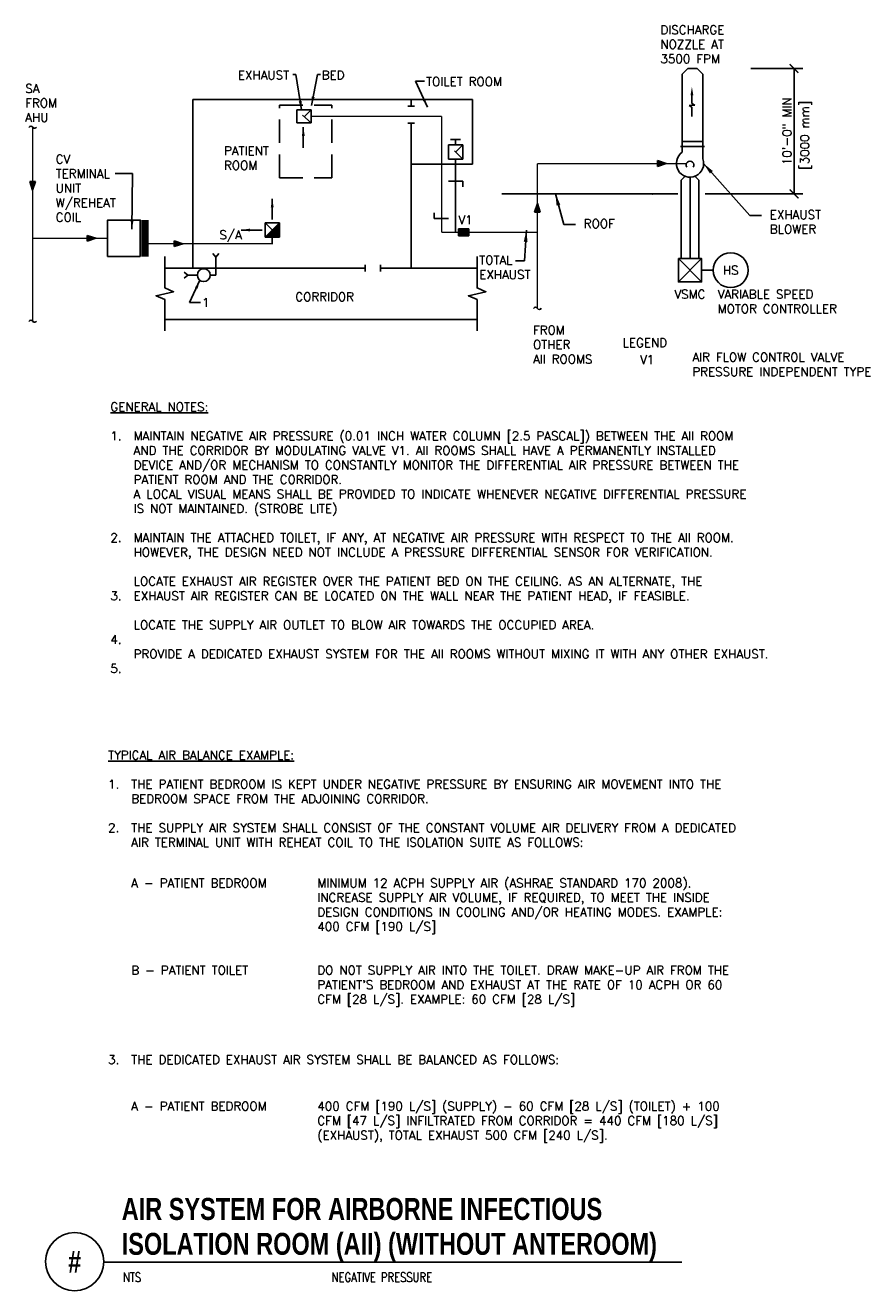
# Model space of a CAD drawing. Header units: inches. Extents: x -0.2 to 8.9, y -6.7 to 6.9.
import ezdxf
from ezdxf.enums import TextEntityAlignment as Align

# ---------------------------------------------------------------- set-up
doc = ezdxf.new("R2010")
doc.units = ezdxf.units.IN
doc.header["$MEASUREMENT"] = 0
doc.header["$PDSIZE"] = -1
doc.linetypes.add('HIDDEN', pattern=[0.375, 0.25, -0.125])
doc.linetypes.add('HIDDEN2', pattern=[0.1875, 0.125, -0.0625])
doc.layers.get('Defpoints').update_dxf_attribs({"color": 2})
for name, color, linetype in [('M-DETL-DIMS', 2, 'Continuous'), ('M-DETL-HEVY', 5, 'Continuous'), ('M-DETL-MEDM', 4, 'Continuous'), ('M-DETL-TEXT', 2, 'Continuous'), ('M-DETL-THIN', 2, 'Continuous')]:
    doc.layers.add(name, color=color, linetype=linetype)
doc.styles.add('BOLD', font='bold.shx', dxfattribs={"width": 0.9})
doc.styles.add('Romans', font='romans.shx')
doc.dimstyles.new('VA-Dims', dxfattribs={"dimtxt": 0.09375, "dimasz": 0.09375, "dimexe": 0.09375, "dimexo": 0.03125, "dimgap": 0.02, "dimtad": 1, "dimdec": 5, "dimzin": 0, "dimdsep": 46, "dimlunit": 4, "dimtxsty": 'Romans', "dimblk": 'ARCHTICK', "dimcen": 0.09375, "dimclrd": 256, "dimclre": 256, "dimclrt": 256, "dimadec": 0, "dimazin": 0, "dimtfac": 1, "dimtdec": 5, "dimtofl": 0, "dimtmove": 0, "dimatfit": 3, "dimfxl": 1, "dimfrac": 2, "dimtolj": 1, "dimtzin": 0, "dimlwd": -1, "dimlwe": -1, "dimarcsym": 0})
doc.dimstyles.new('VA-Lead', dxfattribs={"dimtxt": 0.09375, "dimasz": 0.125, "dimexe": 0.125, "dimexo": 0.03125, "dimgap": 0.02, "dimtad": 1, "dimdec": 5, "dimzin": 0, "dimdsep": 46, "dimlunit": 4, "dimtxsty": 'Romans', "dimcen": 0.125, "dimclrd": 256, "dimclre": 256, "dimclrt": 256, "dimadec": 0, "dimazin": 0, "dimtfac": 1, "dimtdec": 5, "dimtofl": 0, "dimtmove": 0, "dimatfit": 3, "dimfxl": 1, "dimfrac": 2, "dimtolj": 1, "dimtzin": 0, "dimlwd": -1, "dimlwe": -1, "dimarcsym": 0})

# ---------------------------------------------------------------- blocks, each defined once
blk = doc.blocks.new('_ArchTick')
at = {"color": 0, "linetype": 'ByBlock', "const_width": 0.15}
blk.add_lwpolyline([(-0.5, -0.5), (0.5, 0.5)], dxfattribs=at)
blk = doc.blocks.new('*D6')
at = {"layer": 'Defpoints', "color": 0}
for p in [(7.616, 6.405), (8.113, 6.405), (7.616, 5.056)]:
    blk.add_point(p, dxfattribs=at)
at = {"layer": 'M-DETL-DIMS'}
for p, q in [((7.647, 6.405), (8.206, 6.405)), ((8.113, 5.056), (8.113, 6.405)), ((7.647, 5.056), (8.206, 5.056))]:
    blk.add_line(p, q, dxfattribs=at)
at = {"layer": 'M-DETL-DIMS', "xscale": 0.09375, "yscale": 0.09375, "zscale": 0.09375}
for p, rotation in [((8.113, 6.405), 90), ((8.113, 5.056), 270)]:
    blk.add_blockref('_ArchTick', p, dxfattribs=dict(at, rotation=rotation))
at = {"layer": 'M-DETL-DIMS', "insert": (8.037, 5.731), "char_height": 0.09375, "attachment_point": 5, "rotation": 90, "style": 'Romans'}
blk.add_mtext('\\A1;10\'-0" MIN', dxfattribs=at)

msp = doc.modelspace()

# ---------------------------------------------------------------- hatches: boundary and pattern name
at = {"layer": 'M-DETL-MEDM'}
h = msp.add_hatch(color=256, dxfattribs=at)
h.paths.add_polyline_path([(6.645579, 5.414298), (6.645579, 5.383048), (6.739329, 5.383048)])
h.paths.add_polyline_path([(6.739329, 5.383048), (6.645579, 5.383048), (6.645579, 5.351798)])
h = msp.add_hatch(color=256, dxfattribs=at)
h.paths.add_polyline_path([(-0.04282, 5.189764), (-0.07407, 5.189764), (-0.07407, 5.096014)])
h.paths.add_polyline_path([(-0.07407, 5.096014), (-0.07407, 5.189764), (-0.10532, 5.189764)])
h = msp.add_hatch(color=256, dxfattribs=at)
h.paths.add_polyline_path([(5.322007, 4.859526), (5.353257, 4.859526), (5.353257, 4.953276)])
h.paths.add_polyline_path([(5.353257, 4.953276), (5.353257, 4.859526), (5.384507, 4.859526)])
h = msp.add_hatch(color=256, dxfattribs=at)
h.paths.add_polyline_path([(2.501866, 4.66821), (2.424732, 4.591399), (2.579, 4.591399)])
h.paths.add_polyline_path([(2.579, 4.745022), (2.501866, 4.66821), (2.579, 4.591399)])
h = msp.add_hatch(color=256, dxfattribs=at)
h.paths.add_polyline_path([(0.512511, 4.610584), (0.512511, 4.579334), (0.606261, 4.579334)])
h.paths.add_polyline_path([(0.606261, 4.579334), (0.512511, 4.579334), (0.512511, 4.548084)])
h = msp.add_hatch(color=256, dxfattribs=at)
h.paths.add_polyline_path([(1.447262, 4.552637), (1.447262, 4.521387), (1.541012, 4.521387)])
h.paths.add_polyline_path([(1.541012, 4.521387), (1.447262, 4.521387), (1.447262, 4.490137)])

# ---------------------------------------------------------------- linework, layer by layer
at = {"layer": 'M-DETL-HEVY', "linetype": 'Continuous'}
for p, q in [((6.911633, 6.344247), (6.972131, 6.404744)), ((6.972131, 6.404744), (7.071136, 6.404744)), ((7.131633, 6.344247), (7.071136, 6.404744)), ((6.911633, 5.621382), (6.911633, 6.344247)), ((7.131633, 5.621382), (7.131633, 6.344247)), ((6.911633, 5.621382), (7.131633, 5.621382)), ((6.911633, 5.504312), (6.911633, 5.621382)), ((7.131633, 5.434086), (7.131633, 5.621382)), ((6.8933, 5.566382), (7.149967, 5.566382))]:
    msp.add_line(p, q, dxfattribs=at)
at = {"layer": 'M-DETL-HEVY'}
for p, q in [((1.649399, 6.07314), (4.656066, 6.07314)), ((1.649399, 6.07314), (1.649399, 4.25814)), ((3.959399, 5.999807), (4.032732, 5.999807)), ((3.996066, 6.07314), (3.996066, 5.999807)), ((4.656066, 6.07314), (4.656066, 5.376474)), ((3.959399, 5.816474), (4.032732, 5.816474)), ((3.996066, 5.816474), (3.996066, 4.25814)), ((3.996066, 5.376474), (4.656066, 5.376474)), ((1.347231, 4.25814), (3.503064, 4.25814)), ((3.503064, 4.294807), (3.503064, 4.221474)), ((3.666066, 4.294807), (3.666066, 4.221474)), ((3.666066, 4.25814), (4.711066, 4.25814)), ((1.347231, 3.70814), (4.711066, 3.70814))]:
    msp.add_line(p, q, dxfattribs=at)
msp.add_lwpolyline([(1.08233, 4.384021), (0.730768, 4.384021), (0.730768, 4.774646), (1.08233, 4.774646)], close=True, dxfattribs=at)
at = {"layer": 'M-DETL-HEVY', "linetype": 'Continuous'}
msp.add_arc((6.994134, 5.383048), 0.146667, 124.2288667, 20.3641361, dxfattribs=at)
at = {"layer": 'M-DETL-MEDM'}
for p, q in [((2.765941, 5.961792), (2.922146, 5.961792)), ((2.765941, 5.961792), (2.765941, 5.821722)), ((2.922146, 5.961792), (2.922146, 5.821722)), ((2.765941, 5.821722), (2.922146, 5.821722)), ((4.395599, 5.583888), (4.549866, 5.583888)), ((4.395599, 5.583888), (4.395599, 5.430265)), ((4.417732, 5.643272), (4.527732, 5.643272)), ((4.472732, 5.643272), (4.472732, 5.583888)), ((4.549866, 5.583888), (4.549866, 5.430265)), ((4.395599, 5.430265), (4.549866, 5.430265)), ((6.645579, 5.351798), (6.645579, 5.414298)), ((6.739329, 5.383048), (6.645579, 5.414298)), ((6.739329, 5.383048), (6.645579, 5.351798)), ((-0.10532, 5.189764), (-0.04282, 5.189764)), ((-0.07407, 5.096014), (-0.10532, 5.189764)), ((-0.07407, 5.096014), (-0.04282, 5.189764)), ((4.395599, 5.193261), (4.549866, 5.193261)), ((4.549866, 5.193261), (4.549866, 5.133878)), ((6.900384, 5.205132), (6.936767, 5.241515)), ((6.900384, 4.361382), (6.900384, 5.205132)), ((6.994134, 4.361382), (6.994134, 5.236382)), ((7.087884, 5.205132), (7.051501, 5.241515)), ((7.087884, 4.361382), (7.087884, 5.205132)), ((5.353257, 4.953276), (5.322007, 4.859526)), ((5.353257, 4.953276), (5.384507, 4.859526)), ((1.08233, 4.774646), (1.08233, 4.579334)), ((1.08233, 4.579334), (1.08233, 4.774646)), ((1.103163, 4.774646), (1.103163, 4.384021)), ((1.11358, 4.774646), (1.11358, 4.384021)), ((1.123997, 4.774646), (1.123997, 4.384021)), ((1.134413, 4.774646), (1.134413, 4.384021)), ((1.14483, 4.774646), (1.14483, 4.384021)), ((1.165663, 4.774646), (1.165663, 4.384021)), ((1.165663, 4.384021), (1.165663, 4.774646)), ((4.24195, 4.793827), (4.24195, 4.853211)), ((4.396217, 4.793827), (4.24195, 4.793827)), ((5.384507, 4.859526), (5.322007, 4.859526)), ((2.579, 4.745022), (2.424732, 4.745022)), ((2.424732, 4.591399), (2.424732, 4.745022)), ((2.424732, 4.591399), (2.579, 4.745022)), ((2.579, 4.591399), (2.424732, 4.745022)), ((2.579, 4.591399), (2.579, 4.745022)), ((0.512511, 4.548084), (0.512511, 4.610584)), ((0.606261, 4.579334), (0.512511, 4.610584)), ((0.606261, 4.579334), (0.512511, 4.548084)), ((1.447262, 4.490137), (1.447262, 4.552637)), ((1.541012, 4.521387), (1.447262, 4.552637)), ((1.541012, 4.521387), (1.447262, 4.490137)), ((2.579, 4.591399), (2.424732, 4.591399)), ((1.893873, 4.376723), (1.861692, 4.415268)), ((1.893873, 4.376723), (1.926054, 4.415268)), ((1.893873, 4.376723), (1.893873, 4.183222)), ((6.869134, 4.111382), (7.119134, 4.361382)), ((6.869134, 4.361382), (7.119134, 4.111382)), ((7.244134, 4.236382), (7.119134, 4.236382)), ((1.594874, 4.183222), (1.55633, 4.215403)), ((1.594874, 4.183222), (1.55633, 4.151041)), ((1.594874, 4.183222), (1.697262, 4.183222)), ((1.834762, 4.183222), (1.893873, 4.183222))]:
    msp.add_line(p, q, dxfattribs=at)
at = {"layer": 'M-DETL-MEDM', "linetype": 'HIDDEN2'}
for p, q in [((2.922146, 5.821722), (2.765941, 5.961792)), ((2.845012, 5.88498), (2.922146, 5.961792)), ((4.549866, 5.430265), (4.395599, 5.583888)), ((4.472732, 5.507077), (4.549866, 5.583888))]:
    msp.add_line(p, q, dxfattribs=at)
at = {"layer": 'M-DETL-MEDM', "linetype": 'Continuous'}
for p, q in [((4.971407, 5.056382), (6.86248, 5.056382)), ((7.155999, 5.056382), (7.961725, 5.056382)), ((4.504442, 4.679874), (4.614442, 4.679874)), ((4.504442, 4.60654), (4.504442, 4.679874)), ((4.614442, 4.60654), (4.614442, 4.679874)), ((4.504442, 4.60654), (4.614442, 4.60654))]:
    msp.add_line(p, q, dxfattribs=at)
at = {"layer": 'M-DETL-MEDM', "const_width": 0.015625}
for points in [[(4.323637, 5.891757), (2.922146, 5.891757)], [(4.323637, 4.643207), (4.323637, 5.891757)], [(-0.07407, 5.771456), (-0.07407, 3.689472)], [(4.472732, 5.430265), (4.472732, 4.643207)], [(5.353257, 5.383048), (6.95561, 5.383048)], [(5.353257, 5.383048), (5.353257, 3.827188)], [(4.323637, 4.643207), (5.353257, 4.643207)], [(0.730768, 4.579334), (-0.07407, 4.579334)], [(2.501866, 4.591399), (2.501866, 4.521387), (1.165663, 4.521387)]]:
    msp.add_lwpolyline(points, dxfattribs=at)
at = {"layer": 'M-DETL-MEDM'}
msp.add_lwpolyline([(6.869134, 4.361382), (6.869134, 4.111382), (7.119134, 4.111382), (7.119134, 4.361382)], close=True, dxfattribs=at)
msp.add_circle((7.431634, 4.236382), 0.1875, dxfattribs=at)
at = {"layer": 'M-DETL-MEDM', "linetype": 'Continuous'}
msp.add_circle((1.766012, 4.183222), 0.06875, dxfattribs=at)
at = {"layer": 'M-DETL-MEDM'}
for centre, start, end in [((-0.092949, 5.761376), 31.3764313, 154.615097), ((-0.052719, 5.78591), 211.3764313, 334.615097), ((5.333649, 3.814127), 31.3764313, 154.615097), ((5.373879, 3.838661), 211.3764313, 334.615097), ((-0.092949, 3.675129), 31.3764313, 154.615097), ((-0.052719, 3.699663), 211.3764313, 334.615097)]:
    msp.add_arc(centre, 0.02356, start, end, dxfattribs=at)
for points in [[(1.08233, 4.383678), (1.103163, 4.383678), (1.08233, 4.774646), (1.103163, 4.774646)], [(1.14483, 4.381832), (1.165663, 4.381691), (1.14483, 4.774646), (1.165663, 4.774646)]]:
    msp.add_solid(points, dxfattribs=at)
at = {"layer": 'M-DETL-MEDM', "linetype": 'Continuous'}
msp.add_solid([(4.504442, 4.60654), (4.614442, 4.60654), (4.504442, 4.679874), (4.614442, 4.679874)], dxfattribs=at)
at = {"layer": 'M-DETL-TEXT'}
for p, q in [((7.045812, 6.011873), (6.984932, 6.006094)), ((6.984932, 6.006094), (7.014803, 5.988258)), ((7.014803, 6.115555), (7.014803, 6.027617)), ((7.014803, 6.027617), (7.045812, 6.011873)), ((7.014803, 5.988258), (7.014803, 5.888327)), ((0.690045, -6.428235), (6.906896, -6.428235))]:
    msp.add_line(p, q, dxfattribs=at)
for points in [[(4.245629, 5.937599, 0, 0.03125, 0), (4.15188, 5.938059, 0, 0, 0), (4.04522, 5.938581, 0, 0, 0.276680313), (3.84506, 5.819968, 0, 0, 0.276979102)], [(3.595053, 4.394467, 0, 0.03125, 0), (3.594593, 4.300718, 0, 0, 0), (3.594071, 4.194058, 0, 0, 0.276680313), (3.712684, 3.993898, 0, 0, 0.276979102)]]:
    msp.add_lwpolyline(points, format="xyseb", dxfattribs=at)
for points in [[(1.347231, 3.58314), (1.347231, 3.920148), (1.25353, 3.962143), (1.440931, 4.004138), (1.347231, 4.046132), (1.347231, 4.38314)], [(4.705168, 3.58314), (4.705168, 3.920148), (4.611468, 3.962143), (4.798869, 4.004138), (4.705168, 4.046132), (4.705168, 4.38314)]]:
    msp.add_lwpolyline(points, dxfattribs=at)
msp.add_circle((0.377545, -6.423314), 0.312539, dxfattribs=at)
msp.add_point((6.593826, 5.056382), dxfattribs=at)
msp.add_solid([(6.999526, 6.115555), (7.030081, 6.115555), (7.014803, 6.207222)], dxfattribs=at)
at = {"layer": 'M-DETL-THIN', "linetype": 'HIDDEN'}
for p, q in [((2.57929, 5.230048), (2.57929, 6.011298)), ((2.57929, 6.011298), (3.14179, 6.011298)), ((3.14179, 5.230048), (3.14179, 6.011298)), ((2.57929, 5.230048), (3.14179, 5.230048))]:
    msp.add_line(p, q, dxfattribs=at)
at = {"layer": 'M-DETL-THIN'}
msp.add_arc((6.994134, 5.368303), 0.04125, 323.1208083, 216.8791917, dxfattribs=at)

# ---------------------------------------------------------------- texts
at = {"layer": 'M-DETL-TEXT', "style": 'Romans'}
for s, p in [('S/A', (2.054098, 4.615844)), ('HS', (7.431634, 4.236382))]:
    msp.add_text(s, height=0.09375, dxfattribs=at).set_placement(p, align=Align.MIDDLE_CENTER)
at = {"layer": 'M-DETL-TEXT', "width": 0.8}
for s, height, style, p in [('AIR SYSTEM FOR AIRBORNE INFECTIOUS', 0.23622047, 'BOLD', (0.883711, -5.975143)), ('ISOLATION ROOM (AII) (WITHOUT ANTEROOM)', 0.23622047, 'BOLD', (0.883711, -6.350143)), ('NTS', 0.0984252, 'Romans', (0.897617, -6.639953)), ('NEGATIVE PRESSURE', 0.0984252, 'Romans', (3.140943, -6.639953))]:
    msp.add_text(s, height=height, dxfattribs=dict(at, style=style)).set_placement(p)
at = {"layer": 'M-DETL-TEXT', "style": 'BOLD', "width": 0.8}
msp.add_text('#', height=0.23622, dxfattribs=at).set_placement((0.377545, -6.423314), align=Align.MIDDLE)
at = {"layer": 'M-DETL-TEXT', "char_height": 0.09375, "attachment_point": 1, "style": 'Romans'}
for s, insert, width in [('DISCHARGE NOZZLE AT 3500 FPM', (6.676106, 6.867891), 0.89434115), ('EXHAUST', (2.132641, 6.381631), 0.80357143), ('BED', (3.033533, 6.381631), 0.80357143), ('TOILET ROOM', (4.15605, 6.311119), 0.91554679), ('SA \\PFROM \\PAHU', (-0.153588, 6.237534), 0.99107143), ('CV TERMINAL   UNIT W/REHEAT\\PCOIL', (0.173789, 5.477554), 0.80357143), ('PATIENT \\PROOM', (1.983479, 5.567351), 0.99107143), ('V1', (4.503496, 4.824732), 0.125), ('ROOF', (5.851989, 4.783658), 0.34821429), ('EXHAUST BLOWER', (7.852476, 4.880457), 0.58928571), ('TOTAL EXHAUST', (4.728029, 4.392733), 0.34821429), ('CORRIDOR', (2.750082, 3.997243), 0.67410714), ('VSMC', (6.825739, 4.024562), 0.45), ('VARIABLE SPEED\\PMOTOR CONTROLLER', (7.29142, 4.024562), 1.54240193), ('1', (1.745964, 3.936555), 0.67410714), ('FROM\\POTHER\\PAII ROOMS', (5.305852, 3.639724), 0.99107143), ('LEGEND', (6.269029, 3.504372), 0.45), ('V1', (6.456326, 3.321278), 0.82966498), ('\\PAIR FLOW CONTROL VALVE  \\PPRESSURE INDEPENDENT TYPE', (7.019029, 3.504372), 2.81416517), ('{\\LGENERAL NOTES:\\P}\\P1.\\P\\P\\P\\P\\P\\P\\P2.\\P\\P\\P\\P3.\\P\\P\\P4.\\P\\P5.', (0.761446, 2.813845), 3.10992316), ('\\P\\PMAINTAIN NEGATIVE AIR PRESSURE (0.01 INCH WATER COLUMN [2.5 PASCAL]) BETWEEN THE AII ROOM AND THE CORRIDOR BY MODULATING VALVE V1. AII ROOMS SHALL HAVE A PERMANENTLY INSTALLED DEVICE AND/OR MECHANISM TO CONSTANTLY MONITOR THE DIFFERENTIAL AIR PRESSURE BETWEEN THE PATIENT ROOM AND THE CORRIDOR. \\PA LOCAL VISUAL MEANS SHALL BE PROVIDED TO INDICATE WHENEVER NEGATIVE DIFFERENTIAL PRESSURE IS NOT MAINTAINED. (STROBE LITE)\\P\\PMAINTAIN THE ATTACHED TOILET, IF ANY, AT NEGATIVE AIR PRESSURE WITH RESPECT TO THE AII ROOM. HOWEVER, THE DESIGN NEED NOT INCLUDE A PRESSURE DIFFERENTIAL SENSOR FOR VERIFICATION.\\P\\PLOCATE EXHAUST AIR REGISTER OVER THE PATIENT BED ON THE CEILING. AS AN ALTERNATE, THE EXHAUST AIR REGISTER CAN BE LOCATED ON THE WALL NEAR THE PATIENT HEAD, IF FEASIBLE.\\P\\PLOCATE THE SUPPLY AIR OUTLET TO BLOW AIR TOWARDS THE OCCUPIED AREA.\\P\\PPROVIDE A DEDICATED EXHAUST SYSTEM FOR THE AII ROOMS WITHOUT MIXING IT WITH ANY OTHER EXHAUST.', (1.011446, 2.813845), 7.1497472), ('{\\LTYPICAL AIR BALANCE EXAMPLE:\\P}\\P1.\\P\\P\\P2.', (0.736557, -0.930501), 3.10992316), ('\\P\\PTHE PATIENT BEDROOM IS KEPT UNDER NEGATIVE PRESSURE BY ENSURING AIR MOVEMENT INTO THE BEDROOM SPACE FROM THE ADJOINING CORRIDOR.\\P\\PTHE SUPPLY AIR SYSTEM SHALL CONSIST OF THE CONSTANT VOLUME AIR DELIVERY FROM A DEDICATED AIR TERMINAL UNIT WITH REHEAT COIL TO THE ISOLATION SUITE AS FOLLOWS:', (0.986557, -0.930501), 7.1497472), ('A - PATIENT BEDROOM\\P\\P\\P\\P\\P\\PB - PATIENT TOILET ', (0.986557, -2.305501), 1.85607018), ("MINIMUM 12 ACPH SUPPLY AIR (ASHRAE STANDARD 170 2008). INCREASE SUPPLY AIR VOLUME, IF REQUIRED, TO MEET THE INSIDE DESIGN CONDITIONS IN COOLING AND/OR HEATING MODES. EXAMPLE: 400 CFM [190 L/S]\\P\\P\\PDO NOT SUPPLY AIR INTO THE TOILET. DRAW MAKE-UP AIR FROM THE PATIENT'S BEDROOM AND EXHAUST AT THE RATE OF 10 ACPH OR 60 CFM [28 L/S]. EXAMPLE: 60 CFM [28 L/S]", (2.986557, -2.305501), 4.8997472), ('3.', (0.736557, -4.20483), 3.10992316), ('THE DEDICATED EXHAUST AIR SYSTEM SHALL BE BALANCED AS FOLLOWS:', (0.986557, -4.20483), 7.1497472), ('A - PATIENT BEDROOM', (0.986557, -4.70483), 1.85607018), ('400 CFM [190 L/S] (SUPPLY) - 60 CFM [28 L/S] (TOILET) + 100 CFM [47 L/S] INFILTRATED FROM CORRIDOR = 440 CFM [180 L/S] (EXHAUST), TOTAL EXHAUST 500 CFM [240 L/S].', (2.986557, -4.70483), 4.8997472)]:
    msp.add_mtext(s, dxfattribs=dict(at, insert=insert, width=width))
at = {"layer": 'M-DETL-TEXT', "insert": (8.180613, 5.688264), "char_height": 0.09375, "width": 1.8999, "attachment_point": 2, "rotation": 90, "style": 'Romans'}
msp.add_mtext('[3000 mm]', dxfattribs=at)

# ---------------------------------------------------------------- dimensions: what is measured, and where the dimension line sits
at = {"layer": 'M-DETL-DIMS'}
dim = msp.add_linear_dim(base=(8.112546, 6.404744), p1=(7.616121, 5.056382), p2=(7.616121, 6.404744), angle=90, text='10\'-0" MIN', dimstyle='VA-Dims', override={"dimpost": '\\X'}, dxfattribs=at)
dim.commit()
dim.dimension.update_dxf_attribs({"geometry": '*D6', "text_midpoint": (8.036743, 5.730563)})

# ---------------------------------------------------------------- leaders
for points in [[(2.8167, 5.962291), (2.755389, 6.339777), (2.723274, 6.339777)], [(2.925866, 6.007785), (2.987177, 6.339777), (3.019292, 6.339777)], [(4.17007, 5.990536), (4.041994, 6.269349), (4.140483, 6.269349)], [(0.993748, 4.676482), (0.998873, 5.2756), (0.814382, 5.2756)], [(1.725278, 4.128179), (1.612381, 3.89057), (1.73212, 3.89057)]]:
    msp.add_leader(points, dimstyle='VA-Dims', dxfattribs=at)
for points in [[(2.501866, 5.005516), (2.501866, 4.783165)], [(2.169735, 4.668571), (2.392086, 4.668571)]]:
    msp.add_leader(points, dimstyle='VA-Dims', override={"dimgap": 0.02, "dimtad": 0}, dxfattribs=at)
at = {"layer": 'M-DETL-MEDM'}
msp.add_leader([(2.836118, 5.774065), (2.836118, 5.551714)], dimstyle='VA-Dims', override={"dimgap": 0.02, "dimtad": 0}, dxfattribs=at)
at = {"layer": 'M-DETL-TEXT'}
for points in [[(7.1408, 5.383048), (7.637351, 4.824936), (7.762351, 4.824936)], [(5.546502, 5.056382), (5.636864, 4.728137), (5.761864, 4.728137)], [(5.234884, 4.665457), (5.213567, 4.337212), (5.11677, 4.337212)]]:
    msp.add_leader(points, dimstyle='VA-Lead', override={"dimtad": 0}, dxfattribs=at)

doc.saveas('drawing.dxf')
